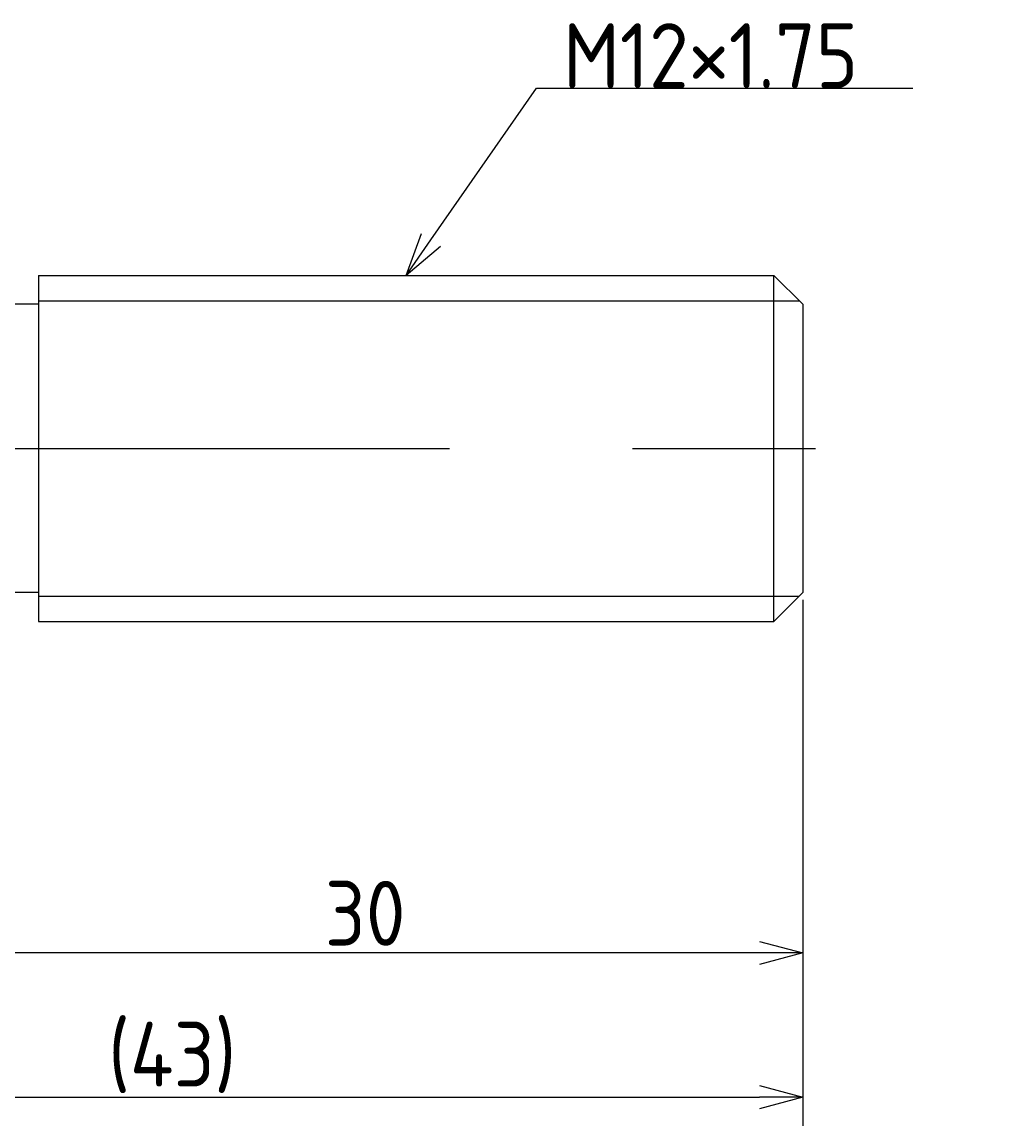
# Model space of a CAD drawing. Extents: x 125 to 298, y 149 to 187.
# Tile 3 of 4: x 186 to 219, y 149 to 187. Entities that reach past the tile are written whole.
import ezdxf

# ---------------------------------------------------------------- set-up
doc = ezdxf.new("R2010")
doc.units = 0
doc.header["$PDMODE"] = 3
doc.linetypes.add('CENTER', pattern=[50.8, 31.75, -6.35, 6.35, -6.35])
doc.layers.get('0').update_dxf_attribs({"linetype": 'CONTINUOUS'})
doc.layers.get('DEFPOINTS').update_dxf_attribs({"linetype": 'CONTINUOUS'})
for name, color, linetype in [('図形', 7, 'CONTINUOUS'), ('図枠', 7, 'CONTINUOUS'), ('寸法_文字', 3, 'CONTINUOUS')]:
    doc.layers.add(name, color=color, linetype=linetype)
doc.layers.get('0').off()
doc.styles.add('DIMENSION', font='isocp.shx', dxfattribs={"bigfont": 'bigfont.shx'})
doc.dimstyles.get("Standard").update_dxf_attribs({"dimtxt": 0.18, "dimasz": 0.18, "dimexe": 0.18, "dimexo": 0.0625, "dimgap": 0.09, "dimtad": 0, "dimtih": 1, "dimtoh": 1, "dimzin": 0, "dimcen": 0.09, "dimazin": 3, "dimtfac": 1, "dimtofl": 0, "dimtmove": 0, "dimatfit": 3})

# ---------------------------------------------------------------- blocks, each defined once
blk = doc.blocks.new('_OPEN30')
at = {"color": 0, "linetype": 'BYBLOCK'}
for p, q in [((-1, 0.268), (0, 0)), ((0, 0), (-1, -0.268)), ((0, 0), (-1, 0))]:
    blk.add_line(p, q, dxfattribs=at)
blk = doc.blocks.new('*U22')
at = {"layer": '寸法_文字', "color": 3, "style": 'DIMENSION'}
blk.add_text('30', height=2.25, dxfattribs=at).set_placement((196.399, 155.25))
blk = doc.blocks.new('*D4')
at = {"layer": 'DEFPOINTS', "color": 0}
for p in [(212.975, 167.5), (182.975, 161.53), (182.975, 155)]:
    blk.add_point(p, dxfattribs=at)
at = {"layer": '寸法_文字', "color": 3}
for p, q in [((212.975, 167.25), (212.975, 154)), ((182.975, 161.28), (182.975, 154)), ((211.475, 155), (184.475, 155))]:
    blk.add_line(p, q, dxfattribs=at)
at = {"layer": '図枠'}
blk.add_blockref('*U22', (0, 0), dxfattribs=at)
at = {"layer": '寸法_文字', "color": 3, "xscale": 1.5, "yscale": 1.5, "zscale": 1.5, "rotation": 180}
blk.add_blockref('_OPEN30', (182.975, 155), dxfattribs=at)
at = {"layer": '寸法_文字', "color": 3, "xscale": 1.5, "yscale": 1.5, "zscale": 1.5}
blk.add_blockref('_OPEN30', (212.975, 155), dxfattribs=at)
blk = doc.blocks.new('*U26')
at = {"layer": '寸法_文字', "color": 3, "style": 'DIMENSION'}
blk.add_text('(43)', height=2.25, dxfattribs=at).set_placement((188.8875, 150.3625))
blk = doc.blocks.new('*D9')
at = {"layer": 'DEFPOINTS', "color": 0}
for p in [(169.975, 170), (212.975, 167.5), (212.975, 150)]:
    blk.add_point(p, dxfattribs=at)
at = {"layer": '寸法_文字', "color": 3}
for p, q in [((169.975, 169.75), (169.975, 149)), ((212.975, 167.25), (212.975, 149)), ((171.475, 150), (211.475, 150))]:
    blk.add_line(p, q, dxfattribs=at)
at = {"layer": '図枠'}
blk.add_blockref('*U26', (0, 0), dxfattribs=at)
at = {"layer": '寸法_文字', "color": 3, "xscale": 1.5, "yscale": 1.5, "zscale": 1.5, "rotation": 180}
blk.add_blockref('_OPEN30', (169.975, 150), dxfattribs=at)
at = {"layer": '寸法_文字', "color": 3, "xscale": 1.5, "yscale": 1.5, "zscale": 1.5}
blk.add_blockref('_OPEN30', (212.975, 150), dxfattribs=at)
blk = doc.blocks.new('*U20')
at = {"layer": '寸法_文字'}
blk.add_lwpolyline([(200.082, 179.731), (203.75, 185), (205, 185), (216.793, 185)], dxfattribs=at)
at = {"layer": '寸法_文字', "xscale": 1.5, "yscale": 1.5, "zscale": 1.5, "rotation": 235.1561454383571}
blk.add_blockref('_OPEN30', (199.225, 178.5), dxfattribs=at)
blk = doc.blocks.new('*U21')
at = {"layer": '寸法_文字', "style": 'DIMENSION'}
blk.add_text('M12×1.75', height=2.25, dxfattribs=at).set_placement((204.6625, 185))

msp = doc.modelspace()

# ---------------------------------------------------------------- linework, layer by layer
at = {"layer": '図形'}
for p, q in [((186.475, 178.5), (186.475, 166.5)), ((186.475, 178.5), (211.975, 178.5)), ((211.975, 166.5), (211.975, 178.5)), ((211.975, 178.5), (212.975, 177.5)), ((186.475, 177.5), (183.475, 177.5)), ((212.975, 177.5), (212.975, 167.5)), ((186.475, 167.5), (183.475, 167.5)), ((211.975, 166.5), (212.975, 167.5)), ((186.475, 166.5), (211.975, 166.5))]:
    msp.add_line(p, q, dxfattribs=at)
at = {"layer": '図形', "color": 3}
for p, q in [((186.475, 177.625), (212.85, 177.625)), ((186.475, 167.375), (212.85, 167.375))]:
    msp.add_line(p, q, dxfattribs=at)
at = {"layer": '図形', "color": 3, "linetype": 'CENTER'}
msp.add_line((168.975, 172.5), (215.5, 172.5), dxfattribs=at)

# ---------------------------------------------------------------- block references
at = {"layer": '図枠'}
for name in ['*U21', '*U20']:
    msp.add_blockref(name, (0, 0), dxfattribs=at)

# ---------------------------------------------------------------- dimensions: what is measured, and where the dimension line sits
at = {"layer": '寸法_文字'}
dim = msp.add_linear_dim(base=(212.975, 150), p1=(169.975, 170), p2=(212.975, 167.5), text='(<>)', dimstyle='Standard', override={"dimscale": 0.5}, dxfattribs=at)
dim.commit()
dim.dimension.update_dxf_attribs({"geometry": '*D9', "text_midpoint": (191.475, 150), "dimtype": 128})
dim = msp.add_linear_dim(base=(182.975, 155), p1=(212.975, 167.5), p2=(182.975, 161.53), dimstyle='Standard', override={"dimscale": 0.5}, dxfattribs=at)
dim.commit()
dim.dimension.update_dxf_attribs({"geometry": '*D4', "text_midpoint": (197.975, 155), "dimtype": 128})

doc.saveas('drawing.dxf')
